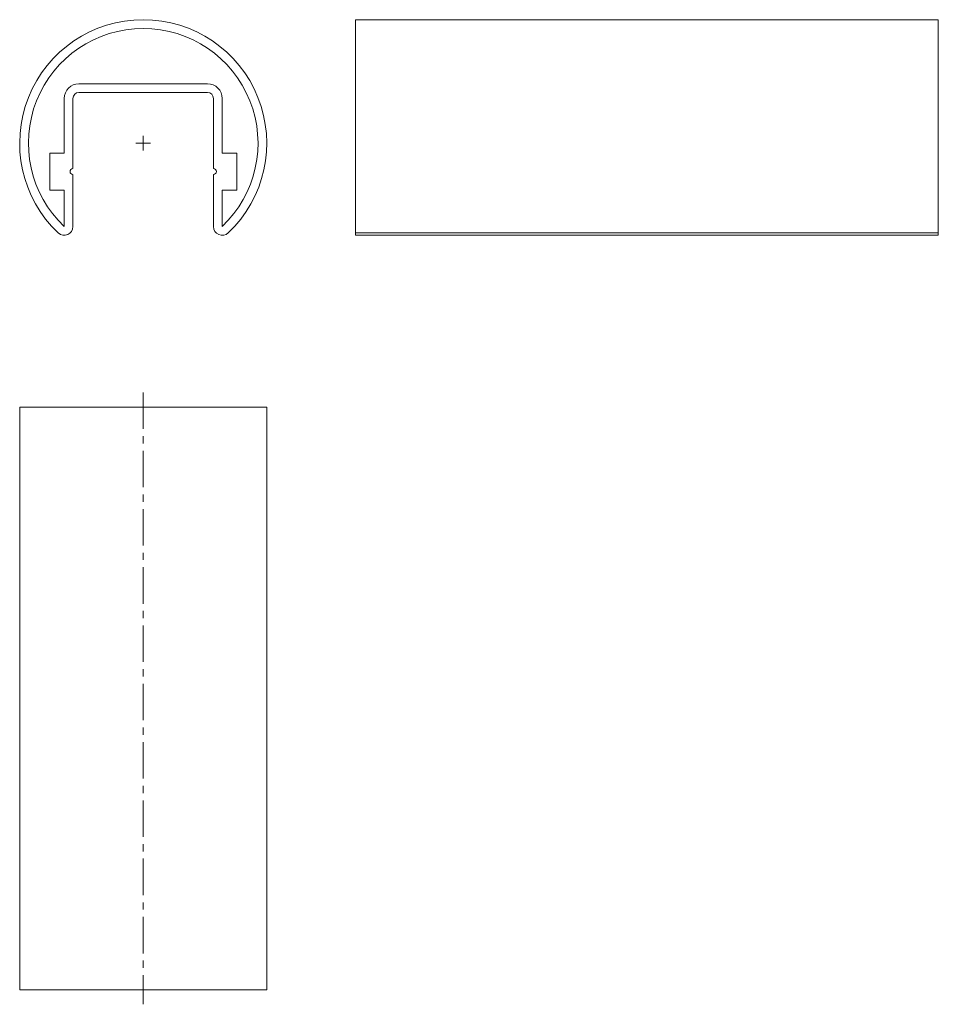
# Model space of a CAD drawing. Header units: millimetres. Extents: x 199 to 356, y 55 to 224.
import ezdxf

# ---------------------------------------------------------------- set-up
doc = ezdxf.new("R2010")
doc.units = ezdxf.units.MM
doc.header["$LTSCALE"] = 12.7
doc.linetypes.add('CENTER', pattern=[0.787402, 0.492126, -0.098425, 0.098425, -0.098425])
for name, color, linetype, lineweight in [('CENTERLINES', 7, 'CENTER', 13), ('CENTERMARKS', 7, 'Continuous', 13), ('TANGENT_LINES', 7, 'Continuous', 15), ('Visible', 7, 'Continuous', 20)]:
    doc.layers.add(name, color=color, linetype=linetype, lineweight=lineweight)

msp = doc.modelspace()

# ---------------------------------------------------------------- linework, layer by layer
at = {"layer": 'CENTERLINES'}
msp.add_line((219.77, 159.76), (219.77, 54.76), dxfattribs=at)
at = {"layer": 'CENTERMARKS', "linetype": 'Continuous'}
for p, q in [((219.77, 201.28), (219.77, 203.78)), ((218.52, 202.53), (221.02, 202.53))]:
    msp.add_line(p, q, dxfattribs=at)
at = {"layer": 'TANGENT_LINES'}
msp.add_line((256.22, 187.14), (356.22, 187.14), dxfattribs=at)
at = {"layer": 'Visible'}
for p, q in [((356.22, 223.73), (256.22, 223.73)), ((256.22, 223.73), (256.22, 187.14)), ((356.22, 223.73), (356.22, 187.14)), ((208.72, 212.73), (230.82, 212.73)), ((208.72, 211.23), (230.82, 211.23)), ((206.22, 200.89), (206.22, 210.23)), ((207.72, 198.17), (207.72, 210.23)), ((231.82, 210.23), (231.82, 198.17)), ((233.32, 210.23), (233.32, 200.89)), ((203.72, 200.85), (203.72, 194.5)), ((206.22, 200.85), (203.72, 200.85)), ((233.32, 200.85), (235.82, 200.85)), ((235.82, 200.85), (235.82, 194.5)), ((207.72, 188.23), (207.72, 197.17)), ((231.82, 197.17), (231.82, 188.23)), ((206.22, 194.5), (203.72, 194.5)), ((206.22, 188.23), (206.22, 194.5)), ((233.32, 194.5), (235.82, 194.5)), ((233.32, 194.5), (233.32, 188.23)), ((256.22, 187.14), (256.22, 186.73)), ((256.22, 186.73), (356.22, 186.73)), ((356.22, 187.14), (356.22, 186.73)), ((198.57, 157.26), (198.57, 57.26)), ((240.97, 157.26), (198.57, 157.26)), ((240.97, 57.26), (240.97, 157.26)), ((240.97, 57.26), (198.57, 57.26))]:
    msp.add_line(p, q, dxfattribs=at)
for centre, radius, start, end in [((219.77, 202.53), 21.2, 313.4576, 226.5424), ((219.77, 202.53), 19.7, 313.4576, 226.5424), ((208.72, 210.23), 2.5, 90, 180), ((208.72, 210.23), 1, 90, 180), ((230.82, 210.23), 2.5, 0, 90), ((230.82, 210.23), 1, 0, 90), ((205.72, 200.89), 0.5, 355.1495, 0), ((233.82, 200.89), 0.5, 180, 184.8505), ((207.72, 197.67), 0.5, 90, 270), ((231.82, 197.67), 0.5, 270, 90), ((206.22, 188.23), 1.5, 226.5424, 0), ((233.32, 188.23), 1.5, 180, 313.4576)]:
    msp.add_arc(centre, radius, start, end, dxfattribs=at)

doc.saveas('drawing.dxf')
